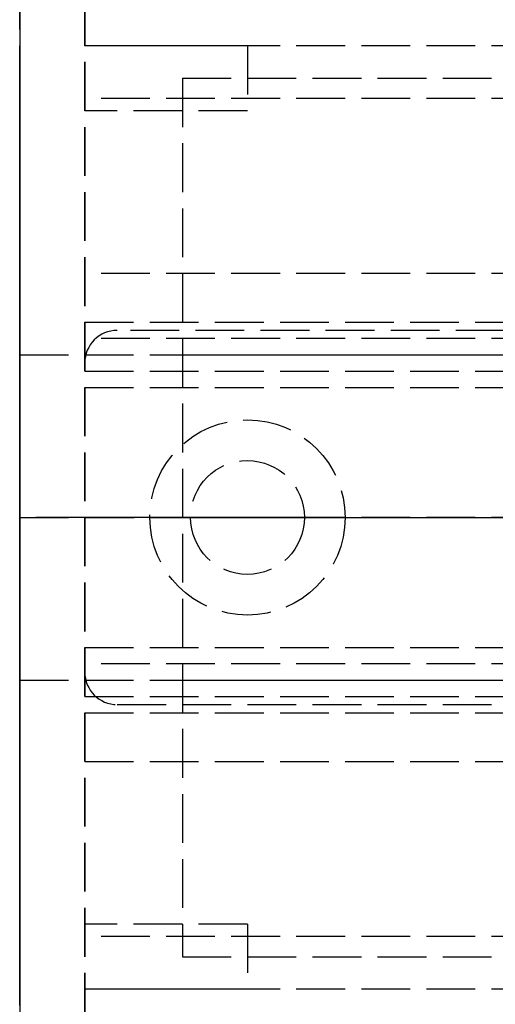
# Model space of a CAD drawing. Header units: millimetres. Extents: x 0 to 2050, y -31 to 49.
# Tile 2 of 9: x 0 to 15, y -15 to 15. Entities that reach past the tile are written whole.
import ezdxf

# ---------------------------------------------------------------- set-up
doc = ezdxf.new("R2010")
doc.units = ezdxf.units.MM
doc.header["$LTSCALE"] = 10
doc.linetypes.add('ALLCAD_Strich', pattern=[0.2, 0.15, -0.05])
for name, color, linetype in [('BESCH_KONT_sich_schn_ansi_2d', 40, 'Continuous'), ('BESCH_KONT_sich_schn_grun_2d', 10, 'Continuous'), ('BESCH_KONT_sich_schn_seit_2d', 160, 'Continuous')]:
    doc.layers.add(name, color=color, linetype=linetype)

msp = doc.modelspace()

# ---------------------------------------------------------------- linework, layer by layer
at = {"layer": 'BESCH_KONT_sich_schn_ansi_2d', "linetype": 'ALLCAD_Strich'}
for p, q in [((2, 0, 2368), (0, 0, 2368)), ((0, 0, 2289), (0, 0, 2368)), ((2, 0, 2289), (0, 0, 2289)), ((0, 0, 2448), (2050, 0, 2448)), ((20, 0), (0, 0)), ((0, 0), (0, 0, 9)), ((0, 0, 2368), (0, 0, 2448)), ((996, 0, 9), (0, 0, 9)), ((0, 0, 9), (0, 0, 2289)), ((0, 0, 2307), (1053, 0, 2307)), ((2, 0, 2368), (2, 0, 2289)), ((2, 0, 2289), (2048, 0, 2289)), ((2, 0, 2368), (2048, 0, 2368)), ((2, 0, 2289), (2, 0, 2368)), ((7, 0, 2341.5), (2, 0, 2341.5)), ((7, 0, 2339.5), (2, 0, 2339.5)), ((7, 0, 2363.5), (2, 0, 2363.5)), ((7, 0, 2337.5), (2, 0, 2337.5)), ((2, 0, 2290.005), (2.003, 0, 2290.005)), ((2, 0, 2290), (2.003, 0, 2290)), ((2, 0, 2335), (2048, 0, 2335)), ((2, 0, 2366), (2048, 0, 2366)), ((2, 0, 2367), (2048, 0, 2367)), ((2, 0, 2336), (2048, 0, 2336)), ((2, 0, 2337), (2048, 0, 2337)), ((2, 0, 2363), (2048, 0, 2363)), ((2, 0, 2338.5), (2048, 0, 2338.5)), ((2048, 0, 2339.5), (2, 0, 2339.5)), ((2048, 0, 2337.5), (2, 0, 2337.5)), ((2048, 0, 2365.5), (2, 0, 2365.5)), ((2048, 0, 2336.5), (2, 0, 2336.5)), ((2048, 0, 2338), (2, 0, 2338)), ((2.002, 0, 2290), (2.002, 0, 2290.005)), ((2.002, 0, 2365.497), (2.002, 0, 2365.495)), ((2.003, 0, 2290), (2.017, 0, 2290)), ((2.003, 0, 2290), (2.003, 0, 2290)), ((2.003, 0, 2290), (2.003, 0, 2290.005)), ((2.006, 0, 2290.005), (2.003, 0, 2290.005)), ((2.003, 0, 2290), (2.003, 0, 2290.005)), ((2.003, 0, 2290.005), (2.003, 0, 2290.005)), ((2.003, 0, 2290), (2.003, 0, 2290)), ((2.003, 0, 2290), (2.003, 0, 2290.005)), ((2.003, 0, 2290.005), (2.003, 0, 2290)), ((2.003, 0, 2290), (2.003, 0, 2290)), ((2.003, 0, 2365.493), (2.003, 0, 2365.493)), ((2.003, 0, 2365.498), (2.003, 0, 2365.498)), ((2.003, 0, 2365.492), (2.003, 0, 2365.492)), ((2.004, 0, 2290), (2.004, 0, 2290.005)), ((2.004, 0, 2365.497), (2.004, 0, 2365.495)), ((2.006, 0, 2290), (2.006, 0, 2290.005)), ((2.006, 0, 2365.495), (2.006, 0, 2365.497)), ((2.007, 0, 2290), (2.007, 0, 2290.005)), ((2.007, 0, 2290.005), (2.009, 0, 2290.005)), ((2.007, 0, 2365.5), (2.007, 0, 2365.492)), ((2.007, 0, 2365.492), (2.009, 0, 2365.492)), ((2.011, 0, 2365.5), (2.007, 0, 2365.5)), ((2.009, 0, 2290.005), (2.011, 0, 2290.005)), ((2.009, 0, 2290), (2.009, 0, 2290.005)), ((2.009, 0, 2290), (2.009, 0, 2290.005)), ((2.009, 0, 2365.498), (2.01, 0, 2365.498)), ((2.01, 0, 2365.496), (2.009, 0, 2365.496)), ((2.009, 0, 2365.496), (2.009, 0, 2365.498)), ((2.009, 0, 2365.492), (2.009, 0, 2365.495)), ((2.009, 0, 2365.495), (2.011, 0, 2365.495)), ((2.01, 0, 2290), (2.01, 0, 2290.005)), ((2.013, 0, 2290.005), (2.011, 0, 2290.005)), ((2.011, 0, 2290), (2.011, 0, 2290.005)), ((2.011, 0, 2290), (2.011, 0, 2290.005)), ((2.011, 0, 2365.497), (2.011, 0, 2365.497)), ((2.013, 0, 2290), (2.013, 0, 2290.005)), ((2.013, 0, 2365.497), (2.013, 0, 2365.498)), ((2.014, 0, 2290.005), (2.017, 0, 2290.005)), ((2.014, 0, 2290), (2.014, 0, 2290.005)), ((2.014, 0, 2365.495), (2.014, 0, 2365.497)), ((2.016, 0, 2290), (2.016, 0, 2290.005)), ((2.016, 0, 2365.497), (2.016, 0, 2365.495)), ((2.017, 0, 2290), (2048, 0, 2290)), ((2.017, 0, 2290), (2.017, 0, 2290)), ((2.017, 0, 2290), (2.017, 0, 2290.005)), ((2.02, 0, 2290.005), (2.017, 0, 2290.005)), ((2.017, 0, 2290), (2.017, 0, 2290.005)), ((2.017, 0, 2290.005), (2.017, 0, 2290.005)), ((2.017, 0, 2290), (2.017, 0, 2290)), ((2.017, 0, 2290), (2.017, 0, 2290.005)), ((2.017, 0, 2290.005), (2.017, 0, 2290)), ((2.017, 0, 2290), (2.017, 0, 2290)), ((2.017, 0, 2365.493), (2.017, 0, 2365.493)), ((2.017, 0, 2365.498), (2.017, 0, 2365.498)), ((2.017, 0, 2365.492), (2.017, 0, 2365.492)), ((2.018, 0, 2290), (2.018, 0, 2290.005)), ((2.018, 0, 2365.497), (2.018, 0, 2365.495)), ((2.02, 0, 2290), (2.02, 0, 2290.005)), ((2.02, 0, 2365.495), (2.02, 0, 2365.497)), ((3, 0, 2363.5), (3, 0, 2365.5)), ((10, 0, 2361), (4, 0, 2361)), ((10, 0, 2360.5), (4, 0, 2360.5)), ((4, 0, 2360.5), (4, 0, 2361)), ((5.25, 0, 2362), (4, 0, 2361)), ((5, 0, 2307), (155, 0, 2307)), ((5, 0, 2298), (155, 0, 2298)), ((5, 0, 2330), (5, 0, 2298)), ((5, 0, 2330), (155, 0, 2330)), ((5.25, 0, 2365.5), (5.25, 0, 2363.5)), ((8.75, 0, 2362), (5.25, 0, 2362)), ((5.25, 0, 2362), (5.25, 0, 2365.5)), ((6.992, 0, 2363.5), (6.992, 0, 2363.495)), ((6.995, 0, 2363.495), (6.992, 0, 2363.495)), ((6.992, 0, 2363.5), (6.992, 0, 2363.495)), ((6.993, 0, 2363.5), (6.993, 0, 2363.495)), ((6.995, 0, 2363.5), (6.995, 0, 2363.495)), ((6.995, 0, 2363.495), (6.997, 0, 2363.495)), ((6.995, 0, 2363.5), (6.995, 0, 2363.495)), ((6.996, 0, 2363.5), (6.996, 0, 2363.495)), ((6.997, 0, 2363.5), (6.997, 0, 2363.495)), ((6.997, 0, 2363.5), (6.997, 0, 2363.495)), ((6.997, 0, 2363.5), (6.997, 0, 2363.495)), ((7, 0, 2363.495), (6.997, 0, 2363.495)), ((6.997, 0, 2363.5), (6.997, 0, 2363.495)), ((6.998, 0, 2363.495), (6.998, 0, 2363.5)), ((6.998, 0, 2363.5), (6.998, 0, 2363.495)), ((6.998, 0, 2363.5), (6.998, 0, 2363.495)), ((7, 0, 2363.5), (7, 0, 2363.495)), ((7, 0, 2363.5), (7, 0, 2363.495)), ((7, 0, 2339.5), (7, 0, 2341.5)), ((7, 0, 2365.5), (7, 0, 2363.5)), ((7, 0, 2337.5), (7, 0, 2339.5)), ((7, 0, 2363.5), (2043, 0, 2363.5)), ((8.75, 0, 2365.5), (8.75, 0, 2363.5)), ((8.75, 0, 2362), (10, 0, 2361)), ((8.75, 0, 2362), (8.75, 0, 2365.5)), ((10, 0, 2360.5), (10, 0, 2361))]:
    msp.add_line(p, q, dxfattribs=at)
at = {"layer": 'BESCH_KONT_sich_schn_ansi_2d', "linetype": 'ALLCAD_Strich', "extrusion": (0, 1, 0)}
for centre, radius, start, end in [((-2.003, 2365.497), 0.00271, 360, 90), ((-2.003, 2365.495), 0.00271, 270, 0), ((-2.003, 2365.497), 0.00116, 90, 180), ((-2.003, 2365.495), 0.00116, 180, 270), ((-2.01, 2365.497), 0.00093, 90, 180), ((-2.01, 2365.497), 0.00093, 180, 270), ((-2.017, 2365.497), 0.00271, 360, 90), ((-2.017, 2365.495), 0.00271, 270, 0), ((-2.017, 2365.497), 0.00116, 90, 180), ((-2.017, 2365.495), 0.00116, 180, 270)]:
    msp.add_arc(centre, radius, start, end, dxfattribs=at)
at = {"layer": 'BESCH_KONT_sich_schn_ansi_2d', "linetype": 'ALLCAD_Strich', "extrusion": (0, -1, 0)}
for centre, radius, start, end in [((2.003, 2365.495), 0.00116, 180, 270), ((2.003, 2365.497), 0.00116, 90, 180), ((2.003, 2365.495), 0.00271, 270, 0), ((2.003, 2365.497), 0.00271, 360, 90), ((2.011, 2365.497), 0.00217, 270, 0), ((2.011, 2365.498), 0.00217, 0, 90), ((2.017, 2365.495), 0.00116, 180, 270), ((2.017, 2365.497), 0.00116, 90, 180), ((2.017, 2365.495), 0.00271, 270, 0), ((2.017, 2365.497), 0.00271, 360, 90)]:
    msp.add_arc(centre, radius, start, end, dxfattribs=at)
at = {"layer": 'BESCH_KONT_sich_schn_grun_2d', "linetype": 'ALLCAD_Strich'}
for p, q in [((0, -31), (0, 30)), ((2, 30), (2, -31)), ((2, -15.5), (2, 30)), ((7, 14.5), (2, 14.5)), ((2048, 14.5), (2, 14.5)), ((7, 14.5), (7, 12.5)), ((5, 13.5), (155, 13.5)), ((5, 13.5), (5, -13.5)), ((2048, 12.875), (2, 12.875)), ((7, 12.5), (2, 12.5)), ((2048, 7.5), (2, 7.5)), ((2, 6), (172, 6)), ((30.901, 5.75), (3, 5.75)), ((2048, 5.5), (2, 5.5)), ((0, 5), (1053, 5)), ((5, 5), (155, 5)), ((2, 4.5), (2048, 4.5)), ((2, 4), (2048, 4)), ((2, -4), (2048, -4)), ((2048, -4.5), (2, -4.5)), ((0, -5), (1053, -5)), ((5, -5), (155, -5)), ((2, -5.5), (2048, -5.5)), ((2, -6), (172, -6)), ((3, -5.75), (30.901, -5.75)), ((2, -7.5), (2048, -7.5)), ((7, -12.5), (2, -12.5)), ((7, -12.5), (7, -14.5)), ((2048, -12.875), (2, -12.875)), ((5, -13.5), (155, -13.5)), ((7, -14.5), (2, -14.5)), ((2048, -14.5), (2, -14.5))]:
    msp.add_line(p, q, dxfattribs=at)
for radius in [3, 1.75, 1.75]:
    msp.add_circle((7, 0), radius, dxfattribs=at)
for centre, start, end in [((3, 4.75), 90, 180), ((3, -4.75), 180, 270)]:
    msp.add_arc(centre, 1, start, end, dxfattribs=at)
at = {"layer": 'BESCH_KONT_sich_schn_seit_2d', "linetype": 'ALLCAD_Strich'}
for p, q in [((0, 30, 2289), (0, -31, 2289)), ((0, -31, 2368), (0, 30, 2368)), ((0, 30, 2335), (0, 7.5, 2335)), ((0, 12.5, 2365.5), (0, 14.5, 2365.5)), ((0, 14.5, 2365.5), (0, 14.5, 2363.5)), ((0, 14.5, 2363.5), (0, 12.5, 2363.5)), ((0, 14.5, 2341.5), (0, 14.5, 2339.5)), ((0, 14.5, 2339.5), (0, 12.5, 2339.5)), ((0, 12.5, 2341.5), (0, 14.5, 2341.5)), ((0, 14.5, 2365.5), (0, 5.5, 2365.5)), ((0, 14.5, 2339.5), (0, 14.5, 2365.5)), ((0, 12.875, 2339.5), (0, 14.5, 2339.5)), ((0, 13.5, 2298), (0, 13.5, 2330)), ((0, 5, 2298), (0, 13.5, 2298)), ((0, 13.5, 2330), (0, -13.5, 2330)), ((0, 7.5, 2337), (0, 12.875, 2338.5)), ((0, 12.875, 2338.5), (0, 12.875, 2339.5)), ((0, 12.5, 2363.5), (0, 12.5, 2365.5)), ((0, 12.5, 2339.5), (0, 12.5, 2341.5)), ((0, 12, 2350.5), (0, -12, 2350.5)), ((0, 12, 2346.5), (0, -12, 2346.5)), ((0, 12, 2353.5), (0, 11.75, 2353.5)), ((0, 12, 2343.5), (0, 11.75, 2343.5)), ((0, 12, 2350.5), (0, -12, 2350.5)), ((0, 12, 2346.5), (0, -12, 2346.5)), ((0, 12, 2343.5), (0, 12, 2353.5)), ((0, 12, 2353.5), (0, 11.75, 2353.5)), ((0, 12, 2343.5), (0, 11.75, 2343.5)), ((0, 5.75, 2346), (0, 11.75, 2346)), ((0, 5.75, 2351), (0, 11.75, 2351)), ((0, 11.75, 2358.139), (0, 5.75, 2359.747)), ((0, 11.75, 2338.861), (0, 5.75, 2337.253)), ((0, 11.75, 2338.861), (0, 11.75, 2358.139)), ((0, 5.75, 2346), (0, 11.75, 2346)), ((0, 10, 2351), (0, 11.75, 2351)), ((0, 11.75, 2358.139), (0, 5.75, 2359.747)), ((0, 11.75, 2338.861), (0, 5.75, 2337.253)), ((0, 11.5), (0, -11.5)), ((0, 11.5, 19.5), (0, 11.5)), ((0, 9.5, 19.5), (0, 11.5, 19.5)), ((0, 11.5, 2350.5), (0, 11.5, 2352)), ((0, 11.5, 2352), (0, 11.5, 2353.5)), ((0, 11.5, 2353.5), (0, 8, 2353.5)), ((0, -10.5, 2345), (0, 10.5, 2345)), ((0, -10.5, 2349), (0, 10.5, 2349)), ((0, 10.5, 2353.737), (0, 4.5, 2353.737)), ((0, 10.5, 2351.312), (0, 10.5, 2353.737)), ((0, 4.5, 2351.312), (0, 10.5, 2351.312)), ((0, 10.5, 2353.737), (0, 10.5, 2356.7)), ((0, 10.5, 2339.798), (0, 10.5, 2341.5)), ((0, 10.5, 2346.602), (0, 10.5, 2350.742)), ((0, 10.5, 2350.742), (0, 10.5, 2351.312)), ((0, 10.5, 2356.7), (0, 4.5, 2356.7)), ((0, 10.5, 2350.742), (0, 4.5, 2350.742)), ((0, 7.632, 2339.798), (0, 10.5, 2339.798)), ((0, 10.5, 2353.3), (0, -10.5, 2353.3)), ((0, 4, 2347.5), (0, 10.5, 2347.5)), ((0, 4.5, 2349.5), (0, 10.5, 2349.5)), ((0, 10.5, 2349), (0, 4.5, 2349)), ((0, 10.5, 2345), (0, 4.5, 2345)), ((0, -10.5, 2345.3), (0, 10.5, 2345.3)), ((0, 10.5, 2346.602), (0, 10.5, 2345.876)), ((0, -10.5, 2345.876), (0, 10.5, 2345.876)), ((0, -10.5, 2342.8), (0, 10.5, 2342.8)), ((0, 10.5, 2342.25), (0, 10.5, 2341.5)), ((0, 10.5, 2342.25), (0, 10.5, 2345.876)), ((0, -10.5, 2341.5), (0, 10.5, 2341.5)), ((0, -10.5, 2342.25), (0, 10.5, 2342.25)), ((0, 10.498, 2345.297), (0, 10.498, 2345.295)), ((0, 10.497, 2345.293), (0, 10.497, 2345.293)), ((0, 10.497, 2345.298), (0, 10.497, 2345.298)), ((0, 10.497, 2345.292), (0, 10.497, 2345.292)), ((0, 10.496, 2345.297), (0, 10.496, 2345.295)), ((0, 10.494, 2345.295), (0, 10.494, 2345.297)), ((0, 10.493, 2345.3), (0, 10.493, 2345.292)), ((0, 10.493, 2345.292), (0, 10.491, 2345.292)), ((0, 10.489, 2345.3), (0, 10.493, 2345.3)), ((0, 10.491, 2345.298), (0, 10.49, 2345.298)), ((0, 10.49, 2345.296), (0, 10.491, 2345.296)), ((0, 10.491, 2345.296), (0, 10.491, 2345.298)), ((0, 10.491, 2345.292), (0, 10.491, 2345.295)), ((0, 10.491, 2345.295), (0, 10.489, 2345.295)), ((0, 10.489, 2345.297), (0, 10.489, 2345.297)), ((0, 10.487, 2345.297), (0, 10.487, 2345.298)), ((0, 10.486, 2345.295), (0, 10.486, 2345.297)), ((0, 10.484, 2345.297), (0, 10.484, 2345.295)), ((0, 10.483, 2345.293), (0, 10.483, 2345.293)), ((0, 10.483, 2345.298), (0, 10.483, 2345.298)), ((0, 10.483, 2345.292), (0, 10.483, 2345.292)), ((0, 10.482, 2345.297), (0, 10.482, 2345.295)), ((0, 10.48, 2345.295), (0, 10.48, 2345.297)), ((0, 5.5, 2356.024), (0, 10, 2356.024)), ((0, 10, 2356.4), (0, 7.976, 2358.4)), ((0, 10, 2356.024), (0, 10, 2356.4)), ((0, 10, 2354.556), (0, 5.5, 2354.556)), ((0, 10, 2356.024), (0, 10, 2354.556)), ((0, 10, 2349.576), (0, 5.5, 2349.576)), ((0, 10, 2349.2), (0, 10, 2349.576)), ((0, 7.976, 2347.2), (0, 10, 2349.2)), ((0, 5.5, 2351.044), (0, 10, 2351.044)), ((0, 10, 2351.044), (0, 10, 2349.576)), ((0, 5.5, 2354.1), (0, 10, 2354.1)), ((0, 10, 2352.05), (0, 10, 2353.55)), ((0, 5.5, 2351.5), (0, 10, 2351.5)), ((0, 5.5, 2351.883), (0, 10, 2351.883)), ((0, 10, 2352.05), (0, 10, 2352.013)), ((0, 5.5, 2352.013), (0, 10, 2352.013)), ((0, 10, 2351.044), (0, 10, 2352.013)), ((0, 5.5, 2351.111), (0, 10, 2351.111)), ((0, 5.5, 2351), (0, 10, 2351)), ((0, 5.5, 2354.6), (0, 10, 2354.6)), ((0, 5.5, 2354.489), (0, 10, 2354.489)), ((0, 5.5, 2353.717), (0, 10, 2353.717)), ((0, 5.5, 2353.587), (0, 10, 2353.587)), ((0, 10, 2353.587), (0, 10, 2353.55)), ((0, 10, 2353.587), (0, 10, 2354.556)), ((0, 5.5, 2352.05), (0, 10, 2352.05)), ((0, 5.5, 2353.55), (0, 10, 2353.55)), ((0, 9.5, 2), (0, 9.5, 19.5)), ((0, -9.5, 2), (0, 9.5, 2)), ((0, -8.5, 2332), (0, 8.5, 2332)), ((0, 8.5, 2330), (0, 8.5, 2332)), ((0, 4.5, 2353.5), (0, 8, 2353.5)), ((0, 8, 2345.5), (0, 0, 2345.5)), ((0, 8, 2353.5), (0, 8, 2345.5)), ((0, 5.5, 2347.2), (0, 7.976, 2347.2)), ((0, 7.976, 2358.4), (0, 5.5, 2358.4)), ((0, 3.016, 2342.3), (0, 7.976, 2347.2)), ((0, 7.976, 2358.4), (0, 3.016, 2363.3)), ((0, 5.4, 2338.483), (0, 7.632, 2339.798)), ((0, 7.5, 2335), (0, 7.5, 2337)), ((0, 6.5, 2335.5), (0, 4.5, 2335.5)), ((0, 6.5, 2345.5), (0, 6.5, 2335.5)), ((0, 6.5, 2353.5), (0, 6.5, 2345.5)), ((0, 6.35, 2345.594), (0, 6.35, 2360.006)), ((0, 6.062, 2332.006), (0, 6.067, 2332.006)), ((0, 6.062, 2332.008), (0, 6.067, 2332.008)), ((0, 6.062, 2332.006), (0, 6.067, 2332.006)), ((0, 6.062, 2332.005), (0, 6.067, 2332.005)), ((0, 6.062, 2332.003), (0, 6.067, 2332.003)), ((0, 6.062, 2332), (0, 6.067, 2332)), ((0, 6.062, 2332.004), (0, 6.067, 2332.004)), ((0, 6.062, 2332.005), (0, 6.067, 2332.005)), ((0, 6.062, 2332.005), (0, 6.067, 2332.005)), ((0, 6.062, 2332.007), (0, 6.067, 2332.007)), ((0, 6.062, 2332.002), (0, 6.067, 2332.002)), ((0, 6.062, 2332.003), (0, 6.067, 2332.003)), ((0, 6.067, 2332.003), (0, 6.067, 2332)), ((0, 6.062, 2332.005), (0, 6.067, 2332.005)), ((0, 6.067, 2332.003), (0, 6.067, 2332.005)), ((0, 6.062, 2332.008), (0, 6.067, 2332.008)), ((0, 6.067, 2332.008), (0, 6.067, 2332.005)), ((0, 6.062, 2332), (0, 6.062, 2338)), ((0, 6.062, 2338), (0, 0, 2338)), ((0, 6, 2365), (0, 6, 2363.5)), ((0, 4, 2365), (0, 6, 2365)), ((0, 6, 2363), (0, 4, 2363)), ((0, 6, 2363.5), (0, 6, 2363)), ((0, 5.5, 2363.5), (0, 6, 2363.5)), ((0, 5.85, 2360.5), (0, 5.85, 2345.1)), ((0, 5.75, 2345.529), (0, 5.75, 2337.253)), ((0, 5.75, 2359.747), (0, 5.75, 2359.501)), ((0, 5.75, 2345.529), (0, 5.75, 2359.501)), ((0, 5.75, 2365.5), (0, 5.75, 2363.5)), ((0, 4, 2346), (0, 5.5, 2346)), ((0, 4, 2351), (0, 5.5, 2351)), ((0, 4, 2344.5), (0, 5.5, 2344.5)), ((0, 4, 2352.5), (0, 5.5, 2352.5)), ((0, 5.5, 2347.2), (0, 5.5, 2344.5)), ((0, 5.5, 2352.5), (0, 5.5, 2352.05)), ((0, 5.5, 2352.5), (0, 4.5, 2352.5)), ((0, 5.5, 2344.5), (0, 4.5, 2344.5)), ((0, 5.5, 2351), (0, 4.5, 2351)), ((0, 5.5, 2346), (0, 4.5, 2346)), ((0, 5.5, 2365.5), (0, 5.5, 2363.5)), ((0, 5.5, 2358.4), (0, 5.5, 2356.024)), ((0, 5.5, 2354.556), (0, 5.5, 2356.024)), ((0, 5.5, 2349.576), (0, 5.5, 2347.2)), ((0, 5.5, 2349.576), (0, 5.5, 2351.044)), ((0, 5.5, 2354.556), (0, 5.5, 2353.587)), ((0, 5.5, 2353.55), (0, 5.5, 2353.587)), ((0, 5.5, 2352.013), (0, 5.5, 2352.05)), ((0, 5.5, 2352.013), (0, 5.5, 2351.044)), ((0, 4.75, 2363.5), (0, 5.5, 2363.5)), ((0, 4.75, 2365.5), (0, 5.5, 2365.5)), ((0, 2.89, 2342.376), (0, 5.44, 2344.804)), ((0, 3.303, 2334.7), (0, 5.4, 2338.483)), ((0, 5, 9), (0, -5, 9)), ((0, -5, 2307), (0, 5, 2307)), ((0, 5, 9), (0, 5, 2307)), ((0, 4.8, 2360.5), (0, 4.8, 2363.5)), ((0, 4.8, 2365.5), (0, 4.8, 2363.5)), ((0, 4.75, 2363.5), (0, -4.75, 2363.5)), ((0, 4.75, 2365.5), (0, 4.75, 2363.5)), ((0, 4.75, 2365.5), (0, -4.75, 2365.5)), ((0, 0.007, 2357.4), (0, 4.5, 2357.4)), ((0, -4.5, 2355.5), (0, 4.5, 2355.5)), ((0, -4.5, 2359.5), (0, 4.5, 2359.5)), ((0, -4.5, 2355.2), (0, 4.5, 2355.2)), ((0, -4.5, 2356.2), (0, 4.5, 2356.2)), ((0, 4.5, 2356.7), (0, 4.5, 2358.8)), ((0, -4.5, 2358.8), (0, 4.5, 2358.8)), ((0, 4.5, 2359.068), (0, 4.5, 2358.8)), ((0, -4.5, 2359.068), (0, 4.5, 2359.068)), ((0, 4.5, 2359.068), (0, 4.5, 2359.732)), ((0, -4.5, 2359.732), (0, 4.5, 2359.732)), ((0, 4.5, 2359.732), (0, 4.5, 2360)), ((0, 2.013, 2360), (0, 4.5, 2360)), ((0, -4.5, 2358.136), (0, 4.5, 2358.136)), ((0, -4.5, 2358.4), (0, 4.5, 2358.4)), ((0, -4.5, 2355), (0, 4.5, 2355)), ((0, 4.5, 2363), (0, 4.5, 2360)), ((0, 4.5, 2353.737), (0, 4.5, 2353.5)), ((0, 4.5, 2353.737), (0, 4.5, 2356.7)), ((0, 4.5, 2341.7), (0, -4.5, 2341.7)), ((0, 4.5, 2354.527), (0, -4.5, 2354.527)), ((0, 4.5, 2353.5), (0, -4.5, 2353.5)), ((0, 4.5, 2341.5), (0, 4.5, 2353.5)), ((0, 4.5, 2335.5), (0, 4.5, 2337.308)), ((0, 4.5, 2338.804), (0, 4.5, 2337.308)), ((0, 4.5, 2338.804), (0, 4.5, 2339.212)), ((0, 4.5, 2340.916), (0, 4.5, 2339.212)), ((0, 4.5, 2341.5), (0, 4.5, 2340.916)), ((0, -4.5, 2335.5), (0, 4.5, 2335.5)), ((0, -4.5, 2337.308), (0, 4.5, 2337.308)), ((0, -4.5, 2338.804), (0, 4.5, 2338.804)), ((0, -4.5, 2339.212), (0, 4.5, 2339.212)), ((0, -4.5, 2340.916), (0, 4.5, 2340.916)), ((0, -4.5, 2341.415), (0, 4.5, 2341.415)), ((0, 2, 2342.5), (0, 4.5, 2342.5)), ((0, 4.5, 2352), (0, 2, 2352)), ((0, 4.5, 2349), (0, 2, 2349)), ((0, 4.5, 2345), (0, 2, 2345)), ((0, -4.5, 2346), (0, 4.5, 2346)), ((0, -4.5, 2351), (0, 4.5, 2351)), ((0, 4.5, 2363.5), (0, 4.5, 2365.5)), ((0, 4, 2363.5), (0, 4.5, 2363.5)), ((0, 4.5, 2365.5), (0, -4.5, 2365.5)), ((0, -4.25, 2355.1), (0, 4.25, 2355.1)), ((0, 4.25, 2356.4), (0, 4.25, 2349.2)), ((0, 4.25, 2349.2), (0, -4.25, 2349.2)), ((0, 4.25, 2356.4), (0, -4.25, 2356.4)), ((0, 2.118, 2363), (0, 4, 2363)), ((0, 4, 2365), (0, 2.118, 2365)), ((0, 4, 2365), (0, 4, 2363.5)), ((0, 4, 2353.3), (0, 4, 2350)), ((0, 4, 2350.5), (0, -4, 2350.5)), ((0, 4, 2346.5), (0, -4, 2346.5)), ((0, 4, 2345.5), (0, 4, 2335.5)), ((0, 4, 2345.5), (0, 4, 2335.5)), ((0, 4, 2363), (0, 4, 2363.5)), ((0, -4, 2350), (0, 4, 2350)), ((0, 4, 2330), (0, 4, 2350)), ((0, 4, 2330), (0, 4, 2332)), ((0, 3.75, 2353.5), (0, 3.75, 2353.502)), ((0, -3.75, 2353.5), (0, 3.75, 2353.5)), ((0, -3.75, 2353.502), (0, 3.75, 2353.502)), ((0, -3.303, 2334.7), (0, 3.303, 2334.7)), ((0, 3.016, 2363.3), (0, -3.016, 2363.3)), ((0, -3.016, 2342.3), (0, 3.016, 2342.3)), ((0, 0, 2361), (0, 3, 2361)), ((0, 0, 2360.5), (0, 3, 2360.5)), ((0, 3, 2360.5), (0, 3, 2361)), ((0, 1.75, 2362), (0, 3, 2361)), ((0, 2.5, 2), (0, 2.5)), ((0, 2.2, 2342.1), (0, -2.2, 2342.1)), ((0, 2.179, 2365), (0, 2.179, 2363)), ((0, 2.172, 2365), (0, 2.172, 2363)), ((0, 2.118, 2363), (0, 1.618, 2363)), ((0, 1.618, 2365), (0, 2.118, 2365)), ((0, 2.118, 2363), (0, 2.118, 2365)), ((0, -2.013, 2360), (0, 2.013, 2360)), ((0, 2, 2365), (0, 2, 2360)), ((0, 2, 2353.5), (0, 2, 2342.487)), ((0, 1.879, 2365), (0, 1.879, 2363)), ((0, 1.75, 2365.5), (0, 1.75, 2363.5)), ((0, 0, 2362), (0, 1.75, 2362)), ((0, 1.75, 2362), (0, 1.75, 2365.5)), ((0, 1.63, 2365), (0, 1.63, 2363)), ((0, 0, 2363), (0, 1.618, 2363)), ((0, 1.618, 2365), (0, -1.618, 2365)), ((0, 1.618, 2365), (0, 1.618, 2363)), ((0, -13.5, 2316.5), (0, 0.03, 2316.5)), ((0, 0.03, 2324.5), (0, 0.03, 2316.5)), ((0, -13.5, 2324.5), (0, 0.03, 2324.5)), ((0, 0.015, 2363.497), (0, 0.015, 2363.495)), ((0, 0.013, 2363.495), (0, 0.013, 2363.497)), ((0, 0.012, 2363.492), (0, 0.012, 2363.492)), ((0, 0.012, 2363.498), (0, 0.012, 2363.498)), ((0, 0.012, 2363.493), (0, 0.012, 2363.493)), ((0, 0.011, 2363.497), (0, 0.011, 2363.495)), ((0, 0.01, 2357.397), (0, 0.01, 2357.395)), ((0, 0.009, 2363.495), (0, 0.009, 2363.497)), ((0, 0.008, 2357.395), (0, 0.008, 2357.397)), ((0, 0.008, 2363.498), (0, 0.008, 2363.497)), ((0, 0.007, 2357.392), (0, 0.007, 2357.392)), ((0, -0.007, 2357.4), (0, 0.007, 2357.4)), ((0, 0.007, 2357.393), (0, 0.007, 2357.393)), ((0, 0.007, 2357.4), (0, 0.007, 2357.4)), ((0, 0.007, 2357.398), (0, 0.007, 2357.398)), ((0, 0.007, 2363.497), (0, 0.007, 2363.497)), ((0, 0.006, 2357.397), (0, 0.006, 2357.395)), ((0, 0.006, 2363.498), (0, 0.004, 2363.498)), ((0, 0.006, 2363.495), (0, 0.004, 2363.495)), ((0, 0.004, 2363.496), (0, 0.006, 2363.496)), ((0, 0.002, 2363.5), (0, 0.006, 2363.5)), ((0, 0.005, 2363.495), (0, 0.005, 2363.497)), ((0, 0.004, 2357.395), (0, 0.004, 2357.397)), ((0, 0.004, 2363.495), (0, 0.004, 2363.492)), ((0, 0.004, 2363.492), (0, 0.002, 2363.492)), ((0, 0.004, 2363.498), (0, 0.004, 2363.496)), ((0, 0.003, 2357.4), (0, 0.003, 2357.392)), ((0, 0.001, 2357.4), (0, 0.003, 2357.4)), ((0, 0.003, 2357.392), (0, -0.001, 2357.392)), ((0, 0.003, 2363.497), (0, 0.003, 2363.495)), ((0, 0.002, 2363.492), (0, 0.002, 2363.5)), ((0, 0.002, 2363.493), (0, 0.001, 2363.493)), ((0, 0.001, 2363.498), (0, 0.002, 2363.498)), ((0, 0.001, 2363.492), (0, 0.002, 2363.492)), ((0, 0, 2357.394), (0, 0.001, 2357.394)), ((0, -0.001, 2357.397), (0, 0.001, 2357.397)), ((0, 0.001, 2357.397), (0, 0.001, 2357.4)), ((0, 0.001, 2357.394), (0, 0.001, 2357.396)), ((0, 0.001, 2357.396), (0, 0, 2357.396)), ((0, 0.001, 2363.497), (0, 0.001, 2363.495)), ((0, 0, 2345.5), (0, -8, 2345.5)), ((0, 0, 2363.497), (0, 0, 2363.495)), ((0, -3, 2361), (0, 0, 2361)), ((0, -3, 2360.5), (0, 0, 2360.5)), ((0, -1.75, 2362), (0, 0, 2362)), ((0, -1.618, 2363), (0, 0, 2363)), ((0, 0, 2363.495), (0, 0, 2363.497)), ((0, 0, 2338), (0, -6.062, 2338)), ((0, 0, 2332), (0, 0, 2338)), ((0, -0.001, 2357.395), (0, -0.001, 2357.395)), ((0, -0.001, 2363.492), (0, -0.002, 2363.492)), ((0, -0.001, 2363.498), (0, -0.002, 2363.498)), ((0, -0.002, 2363.493), (0, -0.001, 2363.493)), ((0, -0.001, 2363.495), (0, -0.001, 2363.497)), ((0, -0.002, 2363.5), (0, -0.002, 2363.492)), ((0, -0.002, 2363.492), (0, -0.004, 2363.492)), ((0, -0.006, 2363.5), (0, -0.002, 2363.5)), ((0, -0.003, 2357.394), (0, -0.003, 2357.395)), ((0, -0.003, 2363.497), (0, -0.003, 2363.495)), ((0, -0.004, 2357.397), (0, -0.004, 2357.395)), ((0, -0.004, 2363.498), (0, -0.006, 2363.498)), ((0, -0.006, 2363.496), (0, -0.004, 2363.496)), ((0, -0.004, 2363.496), (0, -0.004, 2363.498)), ((0, -0.004, 2363.492), (0, -0.004, 2363.495)), ((0, -0.004, 2363.495), (0, -0.006, 2363.495)), ((0, -0.005, 2363.495), (0, -0.005, 2363.497)), ((0, -0.006, 2357.395), (0, -0.006, 2357.397)), ((0, -0.007, 2357.392), (0, -0.007, 2357.392)), ((0, -4.5, 2357.4), (0, -0.007, 2357.4)), ((0, -0.007, 2357.393), (0, -0.007, 2357.393)), ((0, -0.007, 2357.4), (0, -0.007, 2357.4)), ((0, -0.007, 2357.398), (0, -0.007, 2357.398)), ((0, -0.007, 2363.497), (0, -0.007, 2363.497)), ((0, -0.008, 2357.397), (0, -0.008, 2357.395)), ((0, -0.008, 2363.497), (0, -0.008, 2363.498)), ((0, -0.009, 2363.495), (0, -0.009, 2363.497)), ((0, -0.01, 2357.395), (0, -0.01, 2357.397)), ((0, -0.011, 2363.497), (0, -0.011, 2363.495)), ((0, -0.012, 2363.493), (0, -0.012, 2363.493)), ((0, -0.012, 2363.498), (0, -0.012, 2363.498)), ((0, -0.012, 2363.492), (0, -0.012, 2363.492)), ((0, -0.013, 2363.497), (0, -0.013, 2363.495)), ((0, -0.015, 2363.495), (0, -0.015, 2363.497)), ((0, -1.618, 2363), (0, -2.118, 2363)), ((0, -2.118, 2365), (0, -1.618, 2365)), ((0, -1.618, 2365), (0, -1.618, 2363)), ((0, -1.63, 2365), (0, -1.63, 2363)), ((0, -1.75, 2365.5), (0, -1.75, 2363.5)), ((0, -1.75, 2362), (0, -3, 2361)), ((0, -1.75, 2362), (0, -1.75, 2365.5)), ((0, -1.879, 2365), (0, -1.879, 2363)), ((0, -2, 2365), (0, -2, 2360)), ((0, -4.5, 2342.5), (0, -2, 2342.5)), ((0, -2, 2353.5), (0, -2, 2342.487)), ((0, -2, 2352), (0, -4.5, 2352)), ((0, -2, 2349), (0, -4.5, 2349)), ((0, -2, 2345), (0, -4.5, 2345)), ((0, -4.5, 2360), (0, -2.013, 2360)), ((0, -4, 2363), (0, -2.118, 2363)), ((0, -2.118, 2363), (0, -2.118, 2365)), ((0, -2.118, 2365), (0, -4, 2365)), ((0, -2.172, 2365), (0, -2.172, 2363)), ((0, -2.179, 2365), (0, -2.179, 2363)), ((0, -2.5, 2), (0, -2.5)), ((0, -5.44, 2344.804), (0, -2.89, 2342.376)), ((0, -3, 2360.5), (0, -3, 2361)), ((0, -3.016, 2363.3), (0, -7.976, 2358.4)), ((0, -7.976, 2347.2), (0, -3.016, 2342.3)), ((0, -5.4, 2338.483), (0, -3.303, 2334.7)), ((0, -3.75, 2353.502), (0, -3.75, 2353.5)), ((0, -4, 2365), (0, -4, 2363.5)), ((0, -6, 2365), (0, -4, 2365)), ((0, -4, 2347.5), (0, -10.5, 2347.5)), ((0, -4, 2353.3), (0, -4, 2350)), ((0, -5.5, 2346), (0, -4, 2346)), ((0, -5.5, 2351), (0, -4, 2351)), ((0, -5.5, 2344.5), (0, -4, 2344.5)), ((0, -5.5, 2352.5), (0, -4, 2352.5)), ((0, -4, 2345.5), (0, -4, 2335.5)), ((0, -4, 2345.5), (0, -4, 2335.5)), ((0, -4.5, 2363.5), (0, -4, 2363.5)), ((0, -4, 2363.5), (0, -4, 2363)), ((0, -4, 2363), (0, -6, 2363)), ((0, -4, 2330), (0, -4, 2350)), ((0, -4, 2330), (0, -4, 2332)), ((0, -4.25, 2356.4), (0, -4.25, 2349.2)), ((0, -4.5, 2358.8), (0, -4.5, 2356.7)), ((0, -4.5, 2358.8), (0, -4.5, 2359.068)), ((0, -4.5, 2359.732), (0, -4.5, 2359.068)), ((0, -4.5, 2360), (0, -4.5, 2359.732)), ((0, -4.5, 2363), (0, -4.5, 2360)), ((0, -4.5, 2353.737), (0, -10.5, 2353.737)), ((0, -4.5, 2353.5), (0, -4.5, 2353.737)), ((0, -10.5, 2351.312), (0, -4.5, 2351.312)), ((0, -4.5, 2356.7), (0, -4.5, 2353.737)), ((0, -4.5, 2356.7), (0, -10.5, 2356.7)), ((0, -4.5, 2350.742), (0, -10.5, 2350.742)), ((0, -10.5, 2349.5), (0, -4.5, 2349.5)), ((0, -4.5, 2349), (0, -10.5, 2349)), ((0, -4.5, 2345), (0, -10.5, 2345)), ((0, -4.5, 2352.5), (0, -5.5, 2352.5)), ((0, -4.5, 2344.5), (0, -5.5, 2344.5)), ((0, -4.5, 2351), (0, -5.5, 2351)), ((0, -4.5, 2346), (0, -5.5, 2346)), ((0, -4.5, 2353.5), (0, -4.5, 2341.5)), ((0, -4.5, 2340.916), (0, -4.5, 2341.5)), ((0, -4.5, 2339.212), (0, -4.5, 2340.916)), ((0, -4.5, 2339.212), (0, -4.5, 2338.804)), ((0, -4.5, 2337.308), (0, -4.5, 2338.804)), ((0, -4.5, 2337.308), (0, -4.5, 2335.5)), ((0, -4.5, 2335.5), (0, -6.5, 2335.5)), ((0, -8, 2353.5), (0, -4.5, 2353.5)), ((0, -4.5, 2365.5), (0, -4.5, 2363.5)), ((0, -5.5, 2363.5), (0, -4.75, 2363.5)), ((0, -4.75, 2363.5), (0, -4.75, 2365.5)), ((0, -5.5, 2365.5), (0, -4.75, 2365.5)), ((0, -4.8, 2363.5), (0, -4.8, 2360.5)), ((0, -4.8, 2363.5), (0, -4.8, 2365.5)), ((0, -5, 9), (0, -5, 2307)), ((0, -13.5, 2298), (0, -5, 2298)), ((0, -7.632, 2339.798), (0, -5.4, 2338.483)), ((0, -5.5, 2347.2), (0, -5.5, 2344.5)), ((0, -5.5, 2352.5), (0, -5.5, 2352.05)), ((0, -6, 2363.5), (0, -5.5, 2363.5)), ((0, -5.5, 2363.5), (0, -5.5, 2365.5)), ((0, -5.5, 2365.5), (0, -14.5, 2365.5)), ((0, -5.5, 2358.4), (0, -7.976, 2358.4)), ((0, -5.5, 2354.556), (0, -10, 2354.556)), ((0, -10, 2356.024), (0, -5.5, 2356.024)), ((0, -5.5, 2356.024), (0, -5.5, 2354.556)), ((0, -5.5, 2356.024), (0, -5.5, 2358.4)), ((0, -5.5, 2353.587), (0, -5.5, 2354.556)), ((0, -5.5, 2353.587), (0, -5.5, 2353.55)), ((0, -7.976, 2347.2), (0, -5.5, 2347.2)), ((0, -5.5, 2349.576), (0, -10, 2349.576)), ((0, -5.5, 2347.2), (0, -5.5, 2349.576)), ((0, -10, 2351.5), (0, -5.5, 2351.5)), ((0, -10, 2354.1), (0, -5.5, 2354.1)), ((0, -5.5, 2351.044), (0, -5.5, 2352.013)), ((0, -5.5, 2352.05), (0, -5.5, 2352.013)), ((0, -5.5, 2351.044), (0, -5.5, 2349.576)), ((0, -10, 2351.044), (0, -5.5, 2351.044)), ((0, -10, 2353.587), (0, -5.5, 2353.587)), ((0, -10, 2353.717), (0, -5.5, 2353.717)), ((0, -10, 2354.489), (0, -5.5, 2354.489)), ((0, -10, 2354.6), (0, -5.5, 2354.6)), ((0, -10, 2351.883), (0, -5.5, 2351.883)), ((0, -10, 2352.013), (0, -5.5, 2352.013)), ((0, -10, 2351.111), (0, -5.5, 2351.111)), ((0, -10, 2351), (0, -5.5, 2351)), ((0, -10, 2353.55), (0, -5.5, 2353.55)), ((0, -10, 2352.05), (0, -5.5, 2352.05)), ((0, -11.75, 2338.861), (0, -5.75, 2337.253)), ((0, -11.75, 2358.139), (0, -5.75, 2359.747)), ((0, -11.75, 2346), (0, -5.75, 2346)), ((0, -11.75, 2351), (0, -5.75, 2351)), ((0, -5.75, 2345.529), (0, -5.75, 2337.253)), ((0, -5.75, 2359.747), (0, -5.75, 2359.501)), ((0, -11.75, 2338.861), (0, -5.75, 2337.253)), ((0, -11.75, 2358.139), (0, -5.75, 2359.747)), ((0, -11.75, 2346), (0, -5.75, 2346)), ((0, -5.75, 2345.529), (0, -5.75, 2359.501)), ((0, -5.75, 2363.5), (0, -5.75, 2365.5)), ((0, -5.85, 2360.5), (0, -5.85, 2345.1)), ((0, -6, 2365), (0, -6, 2363.5)), ((0, -6, 2363), (0, -6, 2363.5)), ((0, -6.062, 2332), (0, -6.062, 2338)), ((0, -6.35, 2345.594), (0, -6.35, 2360.006)), ((0, -6.5, 2345.5), (0, -6.5, 2335.5)), ((0, -6.5, 2353.5), (0, -6.5, 2345.5)), ((0, -12.875, 2338.5), (0, -7.5, 2337)), ((0, -7.5, 2337), (0, -7.5, 2335)), ((0, -7.5, 2335), (0, -15.5, 2335)), ((0, -10.5, 2339.798), (0, -7.632, 2339.798)), ((0, -7.742, 2318.5), (0, -7.742, 2323.5)), ((0, -7.742, 2323.5), (0, -13.5, 2323.5)), ((0, -7.742, 2318.5), (0, -13.5, 2318.5)), ((0, -7.976, 2358.4), (0, -10, 2356.4)), ((0, -10, 2349.2), (0, -7.976, 2347.2)), ((0, -8, 2353.5), (0, -11.5, 2353.5)), ((0, -8, 2353.5), (0, -8, 2345.5)), ((0, -8.5, 2330), (0, -8.5, 2332)), ((0, -9.5, 19.5), (0, -9.5, 2)), ((0, -11.5, 19.5), (0, -9.5, 19.5)), ((0, -11.75, 2351), (0, -10, 2351)), ((0, -10, 2356.024), (0, -10, 2354.556)), ((0, -10, 2356.4), (0, -10, 2356.024)), ((0, -10, 2349.576), (0, -10, 2349.2)), ((0, -10, 2353.55), (0, -10, 2352.05)), ((0, -10, 2351.044), (0, -10, 2349.576)), ((0, -10, 2354.556), (0, -10, 2353.587)), ((0, -10, 2353.55), (0, -10, 2353.587)), ((0, -10, 2352.013), (0, -10, 2352.05)), ((0, -10, 2352.013), (0, -10, 2351.044)), ((0, -10.5, 2342.807), (0, -10.495, 2342.807)), ((0, -10.5, 2342.802), (0, -10.495, 2342.802)), ((0, -10.5, 2342.803), (0, -10.495, 2342.803)), ((0, -10.495, 2342.803), (0, -10.495, 2342.8)), ((0, -10.5, 2342.805), (0, -10.495, 2342.805)), ((0, -10.495, 2342.803), (0, -10.495, 2342.805)), ((0, -10.5, 2342.808), (0, -10.495, 2342.808)), ((0, -10.495, 2342.808), (0, -10.495, 2342.805)), ((0, -10.5, 2342.806), (0, -10.495, 2342.806)), ((0, -10.5, 2342.808), (0, -10.495, 2342.808)), ((0, -10.5, 2342.806), (0, -10.495, 2342.806)), ((0, -10.5, 2342.805), (0, -10.495, 2342.805)), ((0, -10.5, 2342.803), (0, -10.495, 2342.803)), ((0, -10.5, 2342.8), (0, -10.495, 2342.8)), ((0, -10.5, 2342.804), (0, -10.495, 2342.804)), ((0, -10.5, 2342.805), (0, -10.495, 2342.805)), ((0, -10.5, 2342.805), (0, -10.495, 2342.805)), ((0, -10.5, 2353.737), (0, -10.5, 2351.312)), ((0, -10.5, 2356.7), (0, -10.5, 2353.737)), ((0, -10.5, 2350.742), (0, -10.5, 2346.602)), ((0, -10.5, 2341.5), (0, -10.5, 2339.798)), ((0, -10.5, 2351.312), (0, -10.5, 2350.742)), ((0, -10.5, 2346.602), (0, -10.5, 2345.876)), ((0, -10.5, 2342.25), (0, -10.5, 2345.876)), ((0, -10.5, 2342.25), (0, -10.5, 2341.5)), ((0, -11.5), (0, -11.5, 19.5)), ((0, -11.5, 2350.5), (0, -11.5, 2352)), ((0, -11.5, 2352), (0, -11.5, 2353.5)), ((0, -11.75, 2353.5), (0, -12, 2353.5)), ((0, -11.75, 2343.5), (0, -12, 2343.5)), ((0, -11.75, 2353.5), (0, -12, 2353.5)), ((0, -11.75, 2343.5), (0, -12, 2343.5)), ((0, -11.75, 2338.861), (0, -11.75, 2358.139)), ((0, -12, 2343.5), (0, -12, 2353.5)), ((0, -14.5, 2365.5), (0, -12.5, 2365.5)), ((0, -12.5, 2365.5), (0, -12.5, 2363.5)), ((0, -12.5, 2363.5), (0, -14.5, 2363.5)), ((0, -12.5, 2341.5), (0, -12.5, 2339.5)), ((0, -12.5, 2339.5), (0, -14.5, 2339.5)), ((0, -14.5, 2341.5), (0, -12.5, 2341.5)), ((0, -12.875, 2339.5), (0, -12.875, 2338.5)), ((0, -14.5, 2339.5), (0, -12.875, 2339.5)), ((0, -13.5, 2330), (0, -13.5, 2298)), ((0, -14.5, 2363.5), (0, -14.5, 2365.5)), ((0, -14.5, 2339.5), (0, -14.5, 2341.5)), ((0, -14.5, 2365.5), (0, -14.5, 2339.5))]:
    msp.add_line(p, q, dxfattribs=at)
at = {"layer": 'BESCH_KONT_sich_schn_seit_2d', "linetype": 'ALLCAD_Strich', "extrusion": (-1, 0, 0)}
for centre in [(0, 2346.5), (0, 2359.5)]:
    msp.add_circle(centre, 3, dxfattribs=at)
at = {"layer": 'BESCH_KONT_sich_schn_seit_2d', "linetype": 'ALLCAD_Strich', "extrusion": (1, 0, 0)}
for centre in [(0, 2346.3), (0, 2359.3)]:
    msp.add_circle(centre, 1.75, dxfattribs=at)
for centre, radius, start, end in [((10.497, 2345.297), 0.00271, 0, 90), ((10.497, 2345.295), 0.00271, 270, 0), ((10.497, 2345.297), 0.00116, 90, 180), ((10.497, 2345.295), 0.00116, 180, 270), ((10.49, 2345.297), 0.00093, 90, 180), ((10.49, 2345.297), 0.00093, 180, 270), ((10.483, 2345.297), 0.00271, 0, 90), ((10.483, 2345.295), 0.00271, 270, 0), ((10.483, 2345.297), 0.00116, 90, 180), ((10.483, 2345.295), 0.00116, 180, 270), ((4.75, 2359.501), 1, 0, 87.134), ((4.75, 2345.529), 1, 313.6028, 0), ((2.2, 2343.1), 1, 270, 313.6028), ((0.012, 2363.497), 0.00116, 0, 90), ((0.012, 2363.495), 0.00116, 270, 360), ((0.012, 2363.497), 0.00116, 90, 180), ((0.012, 2363.495), 0.00116, 180, 270), ((0.007, 2357.395), 0.00116, 270, 0), ((0.007, 2357.397), 0.00116, 0, 90), ((0.007, 2357.395), 0.00116, 180, 270), ((0.007, 2357.397), 0.00116, 90, 180), ((0.006, 2363.497), 0.00093, 270, 0), ((0.006, 2363.497), 0.00093, 0, 90), ((0.002, 2363.497), 0.00271, 0, 90), ((0.002, 2363.495), 0.00271, 270, 360), ((0.001, 2363.497), 0.00116, 90, 180), ((0.001, 2363.495), 0.00116, 180, 270), ((0, 2357.395), 0.00093, 90, 180), ((0, 2357.395), 0.00093, 180, 270), ((-0.001, 2363.497), 0.00116, 0, 90), ((-0.001, 2363.495), 0.00116, 270, 360), ((-0.002, 2363.497), 0.00116, 90, 180), ((-0.002, 2363.495), 0.00116, 180, 270), ((-0.007, 2357.395), 0.00116, 270, 0), ((-0.007, 2357.397), 0.00116, 0, 90), ((-0.006, 2363.497), 0.00093, 90, 180), ((-0.006, 2363.497), 0.00093, 180, 270), ((-0.007, 2357.395), 0.00116, 180, 270), ((-0.007, 2357.397), 0.00116, 90, 180), ((-0.012, 2363.497), 0.00271, 0, 90), ((-0.012, 2363.495), 0.00271, 270, 360), ((-0.012, 2363.497), 0.00116, 90, 180), ((-0.012, 2363.495), 0.00116, 180, 270), ((-2.2, 2343.1), 1, 226.3972, 270), ((-4.75, 2359.501), 1, 92.866, 180), ((-4.75, 2345.529), 1, 180, 226.3972)]:
    msp.add_arc(centre, radius, start, end, dxfattribs=at)
at = {"layer": 'BESCH_KONT_sich_schn_seit_2d', "linetype": 'ALLCAD_Strich', "extrusion": (-1, 0, 0)}
for centre, radius, start, end in [((-10.497, 2345.295), 0.00116, 180, 270), ((-10.497, 2345.297), 0.00116, 90, 180), ((-10.497, 2345.295), 0.00271, 270, 360), ((-10.497, 2345.297), 0.00271, 360, 90), ((-10.489, 2345.297), 0.00217, 270, 360), ((-10.489, 2345.298), 0.00217, 0, 90), ((-10.483, 2345.295), 0.00116, 180, 270), ((-10.483, 2345.297), 0.00116, 90, 180), ((-10.483, 2345.295), 0.00271, 270, 360), ((-10.483, 2345.297), 0.00271, 360, 90), ((-0.012, 2363.497), 0.00271, 90, 180), ((-0.012, 2363.495), 0.00271, 180, 270), ((-0.012, 2363.495), 0.00271, 270, 360), ((-0.012, 2363.497), 0.00271, 0, 90), ((-0.007, 2357.397), 0.00271, 90, 180), ((-0.007, 2357.395), 0.00271, 180, 270), ((-0.006, 2363.498), 0.00217, 90, 180), ((-0.006, 2363.497), 0.00217, 180, 270), ((-0.007, 2357.395), 0.00271, 270, 0), ((-0.007, 2357.397), 0.00271, 0, 90), ((-0.002, 2363.495), 0.00116, 180, 270), ((-0.002, 2363.497), 0.00116, 90, 180), ((0.001, 2363.497), 0.00271, 90, 180), ((0.001, 2363.495), 0.00271, 180, 270), ((-0.001, 2363.495), 0.00271, 270, 360), ((-0.001, 2363.497), 0.00271, 0, 90), ((0.001, 2357.394), 0.00217, 270, 0), ((0.001, 2357.395), 0.00217, 0, 90), ((0.002, 2363.497), 0.00271, 0, 90), ((0.002, 2363.495), 0.00271, 270, 360), ((0.007, 2357.397), 0.00271, 90, 180), ((0.007, 2357.395), 0.00271, 180, 270), ((0.006, 2363.497), 0.00217, 270, 0), ((0.006, 2363.498), 0.00217, 360, 90), ((0.007, 2357.395), 0.00271, 270, 0), ((0.007, 2357.397), 0.00271, 0, 90), ((0.012, 2363.495), 0.00116, 180, 270), ((0.012, 2363.497), 0.00116, 90, 180), ((0.012, 2363.495), 0.00271, 270, 360), ((0.012, 2363.497), 0.00271, 0, 90)]:
    msp.add_arc(centre, radius, start, end, dxfattribs=at)
at = {"layer": 'BESCH_KONT_sich_schn_seit_2d', "linetype": 'ALLCAD_Strich', "extrusion": (1, 0, 0)}
for start_param, end_param in [(-0.463816, 0), (0, 0.463816)]:
    msp.add_ellipse((0, 0, 2334.604), major_axis=(0, 0, 28.396), ratio=0.158472, start_param=start_param, end_param=end_param, dxfattribs=at)
at = {"layer": 'BESCH_KONT_sich_schn_seit_2d', "linetype": 'ALLCAD_Strich'}
for points, knots in [([(0, 4.5, 2352.75), (0, 4.5, 2352.522), (0, 4.513, 2352.244), (0, 4.6, 2351.594), (0, 4.679, 2351.218), (0, 4.864, 2350.658), (0, 4.93, 2350.482), (0, 5.088, 2350.118), (0, 5.181, 2349.93), (0, 5.391, 2349.555), (0, 5.508, 2349.368), (0, 5.764, 2349.009), (0, 5.901, 2348.836), (0, 6.312, 2348.372), (0, 6.624, 2348.081), (0, 7.317, 2347.563), (0, 7.699, 2347.336), (0, 8.505, 2346.969), (0, 8.93, 2346.829), (0, 9.74, 2346.655), (0, 10.124, 2346.611), (0, 10.5, 2346.602)], [4.406817, 4.406817, 4.406817, 4.406817, 5.92382, 5.92382, 7.531675, 7.531675, 8.200931, 8.200931, 8.870186, 8.870186, 9.539442, 9.539442, 10.208698, 10.208698, 11.477945, 11.477945, 12.747192, 12.747192, 14.016439, 14.016439, 15.13619, 15.13619, 15.13619, 15.13619]), ([(0, 3.75, 2353.5), (0, 3.753, 2353.5), (0, 3.755, 2353.5), (0, 3.76, 2353.5), (0, 3.762, 2353.5), (0, 3.773, 2353.5), (0, 3.781, 2353.499), (0, 3.803, 2353.498), (0, 3.817, 2353.497), (0, 3.844, 2353.494), (0, 3.856, 2353.493), (0, 3.916, 2353.483), (0, 3.964, 2353.471), (0, 4.059, 2353.435), (0, 4.105, 2353.412), (0, 4.235, 2353.332), (0, 4.324, 2353.249), (0, 4.457, 2353.031), (0, 4.5, 2352.895), (0, 4.5, 2352.75)], [4.885389, 4.885389, 4.885389, 4.885389, 4.892981, 4.892981, 4.900573, 4.900573, 4.936292, 4.936292, 5.041229, 5.041229, 5.146165, 5.146165, 5.592598, 5.592598, 6.03903, 6.03903, 7.043549, 7.043549, 8.048067, 8.048067, 8.048067, 8.048067]), ([(0, 2, 2342.487), (0, 2, 2342.479), (0, 1.988, 2342.466), (0, 1.936, 2342.432), (0, 1.897, 2342.41), (0, 1.793, 2342.362), (0, 1.73, 2342.334), (0, 1.582, 2342.278), (0, 1.499, 2342.248), (0, 1.323, 2342.193), (0, 1.224, 2342.165), (0, 1.007, 2342.112), (0, 0.89, 2342.087), (0, 0.645, 2342.046), (0, 0.516, 2342.03), (0, 0.257, 2342.008), (0, 0.127, 2342.003), (0, 0, 2342.003), (0, -0.127, 2342.003), (0, -0.257, 2342.008), (0, -0.516, 2342.03), (0, -0.645, 2342.046), (0, -0.89, 2342.087), (0, -1.007, 2342.112), (0, -1.224, 2342.165), (0, -1.323, 2342.193), (0, -1.499, 2342.248), (0, -1.582, 2342.278), (0, -1.73, 2342.334), (0, -1.793, 2342.362), (0, -1.897, 2342.41), (0, -1.936, 2342.432), (0, -1.988, 2342.466), (0, -2, 2342.479), (0, -2, 2342.487)], [-3.058152, -3.058152, -3.058152, -3.058152, -2.674094, -2.674094, -2.290036, -2.290036, -1.905979, -1.905979, -1.521921, -1.521921, -1.141441, -1.141441, -0.760961, -0.760961, -0.38048, -0.38048, 0, 0, 0, 0.38048, 0.38048, 0.760961, 0.760961, 1.141441, 1.141441, 1.521921, 1.521921, 1.905979, 1.905979, 2.290036, 2.290036, 2.674094, 2.674094, 3.058152, 3.058152, 3.058152, 3.058152]), ([(0, -4.5, 2352.75), (0, -4.5, 2352.895), (0, -4.457, 2353.031), (0, -4.324, 2353.249), (0, -4.235, 2353.332), (0, -4.105, 2353.412), (0, -4.059, 2353.435), (0, -3.964, 2353.471), (0, -3.916, 2353.483), (0, -3.856, 2353.493), (0, -3.844, 2353.494), (0, -3.817, 2353.497), (0, -3.803, 2353.498), (0, -3.781, 2353.499), (0, -3.773, 2353.5), (0, -3.762, 2353.5), (0, -3.76, 2353.5), (0, -3.755, 2353.5), (0, -3.753, 2353.5), (0, -3.75, 2353.5)], [1.722708, 1.722708, 1.722708, 1.722708, 2.727227, 2.727227, 3.731745, 3.731745, 4.178178, 4.178178, 4.62461, 4.62461, 4.729547, 4.729547, 4.834483, 4.834483, 4.870202, 4.870202, 4.877795, 4.877795, 4.885387, 4.885387, 4.885387, 4.885387]), ([(0, -10.5, 2346.602), (0, -10.124, 2346.611), (0, -9.74, 2346.655), (0, -8.93, 2346.829), (0, -8.505, 2346.969), (0, -7.699, 2347.336), (0, -7.317, 2347.563), (0, -6.624, 2348.081), (0, -6.312, 2348.372), (0, -5.901, 2348.836), (0, -5.764, 2349.009), (0, -5.508, 2349.368), (0, -5.391, 2349.555), (0, -5.181, 2349.93), (0, -5.088, 2350.118), (0, -4.93, 2350.482), (0, -4.864, 2350.658), (0, -4.679, 2351.218), (0, -4.6, 2351.594), (0, -4.513, 2352.244), (0, -4.5, 2352.522), (0, -4.5, 2352.75)], [15.435182, 15.435182, 15.435182, 15.435182, 16.554933, 16.554933, 17.82418, 17.82418, 19.093427, 19.093427, 20.362674, 20.362674, 21.03193, 21.03193, 21.701186, 21.701186, 22.370442, 22.370442, 23.039698, 23.039698, 24.647552, 24.647552, 26.164556, 26.164556, 26.164556, 26.164556])]:
    msp.add_open_spline(points, degree=3, knots=knots, dxfattribs=at)

doc.saveas('drawing.dxf')
